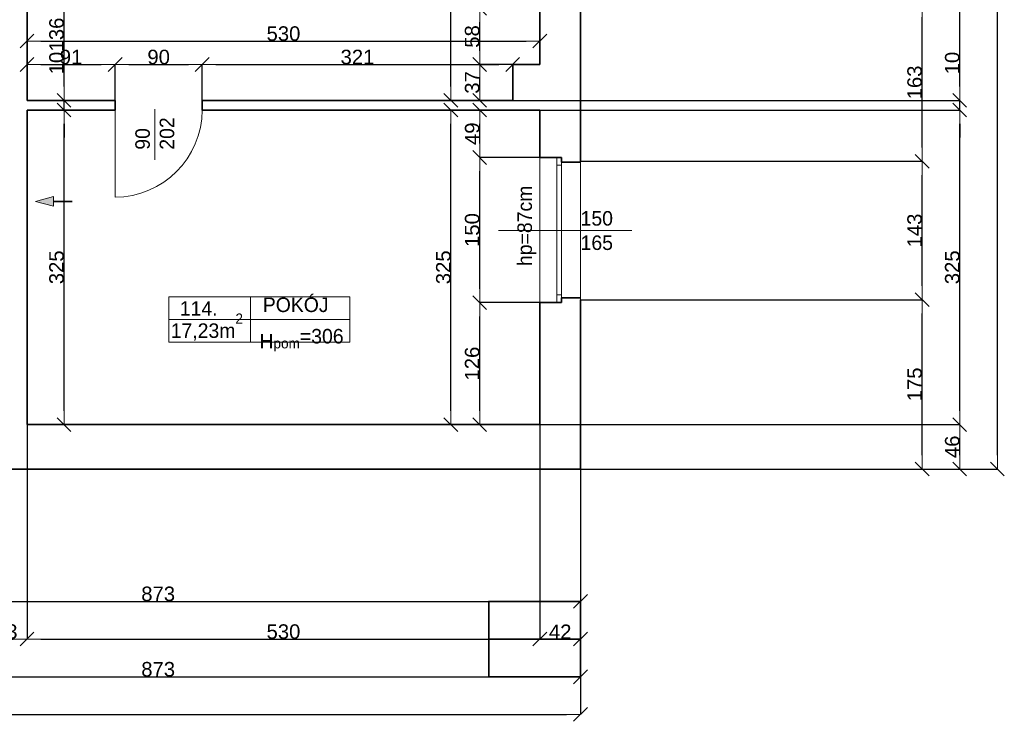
# Model space of a CAD drawing. Header units: metres. Extents: x 7506757 to 756746378, y 5735207 to 582114514.
# Tile 158 of 256: x 7708539 to 7718715, y 5850803 to 5858052. Entities that reach past the tile are written whole.
import ezdxf

# ---------------------------------------------------------------- set-up
doc = ezdxf.new("R2010")
doc.units = ezdxf.units.M
doc.header["$MEASUREMENT"] = 0
doc.header["$PDMODE"] = 2
doc.layers.get('0').update_dxf_attribs({"color": 250, "linetype": 'CONTINUOUS', "lineweight": 100, "plot": 0})
doc.layers.get('Defpoints').update_dxf_attribs({"linetype": 'CONTINUOUS'})
for name, color, linetype, lineweight in [('2D - Ogolne46', 7, 'CONTINUOUS', 18), ('7 - linia widok1', 7, 'CONTINUOUS', 13), ('M_OCIANA1', 7, 'CONTINUOUS', 13), ('M_OCIANA6', 5, 'CONTINUOUS', 35), ('M_OPISY141', 7, 'CONTINUOUS', 0), ('m_umeblowanie1', 7, 'CONTINUOUS', 13), ('opis1', 7, 'CONTINUOUS', 13)]:
    doc.layers.add(name, color=color, linetype=linetype, lineweight=lineweight)
doc.layers.add('M_OCIANA', color=7, linetype='CONTINUOUS')
doc.layers.add('PWYMIAR', color=7, linetype='CONTINUOUS')
doc.styles.add('GENERATED_STYLE_1', font='arial.ttf')
doc.styles.add('GENERATED_STYLE_2', font='txt')
doc.dimstyles.new('GENERATED_STYLE__1', dxfattribs={"dimtxt": 150, "dimasz": 142.5, "dimexe": 0.18, "dimexo": 0, "dimgap": 0.09, "dimtad": 1, "dimdec": 0, "dimlfac": 0.1, "dimzin": 0, "dimdsep": 46, "dimtxsty": 'GENERATED_STYLE_1', "dimblk": 'ARROWHEAD_6', "dimblk1": 'ARROWHEAD_6', "dimblk2": 'ARROWHEAD_6', "dimcen": 0.09, "dimclrd": 251, "dimclre": 251, "dimclrt": 7, "dimazin": 0, "dimtfac": 1, "dimtdec": 4, "dimtmove": 0, "dimatfit": 3, "dimfxl": 0, "dimtolj": 1, "dimtzin": 0, "dimarcsym": 0})
doc.dimstyles.new('GENERATED_STYLE__2', dxfattribs={"dimtxt": 150, "dimasz": 142.5, "dimexe": 0.18, "dimexo": 0, "dimgap": 0.09, "dimtad": 1, "dimtih": 1, "dimtoh": 1, "dimdec": 0, "dimlfac": 0.1, "dimzin": 0, "dimdsep": 46, "dimtxsty": 'GENERATED_STYLE_1', "dimblk": 'ARROWHEAD_6', "dimblk1": 'ARROWHEAD_6', "dimblk2": 'ARROWHEAD_6', "dimcen": 0.09, "dimclrd": 251, "dimclre": 251, "dimclrt": 7, "dimazin": 0, "dimtfac": 1, "dimtdec": 4, "dimtmove": 0, "dimatfit": 3, "dimfxl": 0, "dimtolj": 1, "dimtzin": 0, "dimarcsym": 0})
doc.dimstyles.new('GENERATED_STYLE__3', dxfattribs={"dimtxt": 150, "dimasz": 142.5, "dimexe": 0.18, "dimexo": 0, "dimgap": 0.09, "dimtad": 1, "dimdec": 0, "dimlfac": 0.1, "dimzin": 0, "dimdsep": 46, "dimtxsty": 'GENERATED_STYLE_1', "dimblk": 'ARROWHEAD_6', "dimblk1": 'ARROWHEAD_6', "dimblk2": 'ARROWHEAD_6', "dimcen": 0.09, "dimclrd": 251, "dimclre": 251, "dimclrt": 7, "dimazin": 0, "dimtfac": 1, "dimtdec": 4, "dimtmove": 2, "dimatfit": 3, "dimfxl": 0, "dimtolj": 1, "dimtzin": 0, "dimarcsym": 0})
doc.dimstyles.new('GENERATED_STYLE__4', dxfattribs={"dimtxt": 150, "dimasz": 142.5, "dimexe": 0.18, "dimexo": 0, "dimgap": 0.09, "dimtad": 1, "dimtih": 1, "dimtoh": 1, "dimdec": 0, "dimlfac": 0.1, "dimzin": 0, "dimdsep": 46, "dimtxsty": 'GENERATED_STYLE_1', "dimblk": 'ARROWHEAD_6', "dimblk1": 'ARROWHEAD_6', "dimblk2": 'ARROWHEAD_6', "dimcen": 0.09, "dimclrd": 251, "dimclre": 251, "dimclrt": 7, "dimazin": 0, "dimtfac": 1, "dimtdec": 4, "dimtmove": 2, "dimatfit": 3, "dimfxl": 0, "dimtolj": 1, "dimtzin": 0, "dimarcsym": 0})

# ---------------------------------------------------------------- blocks, each defined once
blk = doc.blocks.new('Linia_83', base_point=(611522, 305196))
at = {"layer": 'M_OCIANA1', "linetype": 'Continuous'}
blk.add_hatch(color=256, dxfattribs=at).paths.add_polyline_path([(611522, 305196), (611708, 305246), (611708, 305146)], flags=0)
for p, q in [((611522, 305196), (611708, 305246)), ((611708, 305246), (611708, 305146)), ((611522, 305196), (611708, 305146))]:
    blk.add_line(p, q, dxfattribs=at)
at = {"layer": 'M_OCIANA6', "linetype": 'Continuous'}
blk.add_line((611708, 305196), (611901, 305196), dxfattribs=at)
blk = doc.blocks.new('ARROWHEAD_6')
at = {"color": 0, "linetype": 'Continuous', "lineweight": 0}
for p, q in [((0, 0), (-1, 0)), ((-0.5, -0.5), (0.5, 0.5))]:
    blk.add_line(p, q, dxfattribs=at)
blk = doc.blocks.new('*D6174')
at = {"layer": 'Defpoints', "color": 0, "linetype": 'Continuous', "transparency": 16777216}
for p in [(7713293, 5857589), (7713915, 5857589), (7713635, 5857219)]:
    blk.add_point(p, dxfattribs=at)
at = {"layer": 'PWYMIAR', "color": 251, "linetype": 'Continuous', "lineweight": -2, "transparency": 16777216}
for p, q in [((7713915, 5857589), (7713293, 5857589)), ((7713293, 5857362), (7713293, 5857447)), ((7713635, 5857219), (7713293, 5857219))]:
    blk.add_line(p, q, dxfattribs=at)
at = {"layer": 'PWYMIAR', "color": 251, "linetype": 'Continuous', "lineweight": -2, "transparency": 16777216, "xscale": 142.5, "yscale": 142.5, "zscale": 142.5}
for p, rotation in [((7713293, 5857589), 90), ((7713293, 5857219), 270)]:
    blk.add_blockref('ARROWHEAD_6', p, dxfattribs=dict(at, rotation=rotation))
at = {"layer": 'PWYMIAR', "color": 7, "linetype": 'Continuous', "lineweight": 13, "transparency": 16777216, "insert": (7713216, 5857404), "char_height": 150, "attachment_point": 5, "rotation": 90, "style": 'GENERATED_STYLE_1'}
blk.add_mtext('\\A1;37', dxfattribs=at)
blk = doc.blocks.new('*D6175')
at = {"layer": 'Defpoints', "color": 0, "linetype": 'Continuous', "transparency": 16777216}
for p in [(7713293, 5858169), (7713915, 5858169), (7713915, 5857589)]:
    blk.add_point(p, dxfattribs=at)
at = {"layer": 'PWYMIAR', "color": 251, "linetype": 'Continuous', "lineweight": -2, "transparency": 16777216}
for p, q in [((7713915, 5858169), (7713293, 5858169)), ((7713293, 5857732), (7713293, 5858027)), ((7713915, 5857589), (7713293, 5857589))]:
    blk.add_line(p, q, dxfattribs=at)
at = {"layer": 'PWYMIAR', "color": 251, "linetype": 'Continuous', "lineweight": -2, "transparency": 16777216, "xscale": 142.5, "yscale": 142.5, "zscale": 142.5}
for p, rotation in [((7713293, 5858169), 90), ((7713293, 5857589), 270)]:
    blk.add_blockref('ARROWHEAD_6', p, dxfattribs=dict(at, rotation=rotation))
at = {"layer": 'PWYMIAR', "color": 7, "linetype": 'Continuous', "lineweight": 13, "transparency": 16777216, "insert": (7713216, 5857879), "char_height": 150, "attachment_point": 5, "rotation": 90, "style": 'GENERATED_STYLE_1'}
blk.add_mtext('\\A1;58', dxfattribs=at)
blk = doc.blocks.new('*D6178')
at = {"layer": 'Defpoints', "color": 0, "linetype": 'Continuous', "transparency": 16777216}
for p in [(7713293, 5855129), (7713915, 5855129), (7713915, 5853869)]:
    blk.add_point(p, dxfattribs=at)
at = {"layer": 'PWYMIAR', "color": 251, "linetype": 'Continuous', "lineweight": -2, "transparency": 16777216}
for p, q in [((7713915, 5855129), (7713293, 5855129)), ((7713293, 5854012), (7713293, 5854987)), ((7713915, 5853869), (7713293, 5853869))]:
    blk.add_line(p, q, dxfattribs=at)
at = {"layer": 'PWYMIAR', "color": 251, "linetype": 'Continuous', "lineweight": -2, "transparency": 16777216, "xscale": 142.5, "yscale": 142.5, "zscale": 142.5}
for p, rotation in [((7713293, 5855129), 90), ((7713293, 5853869), 270)]:
    blk.add_blockref('ARROWHEAD_6', p, dxfattribs=dict(at, rotation=rotation))
at = {"layer": 'PWYMIAR', "color": 7, "linetype": 'Continuous', "lineweight": 13, "transparency": 16777216, "insert": (7713216, 5854499), "char_height": 150, "attachment_point": 5, "rotation": 90, "style": 'GENERATED_STYLE_1'}
blk.add_mtext('\\A1;126', dxfattribs=at)
blk = doc.blocks.new('*D6179')
at = {"layer": 'Defpoints', "color": 0, "linetype": 'Continuous', "transparency": 16777216}
for p in [(7713293, 5856629), (7713915, 5856629), (7713915, 5855129)]:
    blk.add_point(p, dxfattribs=at)
at = {"layer": 'PWYMIAR', "color": 251, "linetype": 'Continuous', "lineweight": -2, "transparency": 16777216}
for p, q in [((7713915, 5856629), (7713293, 5856629)), ((7713293, 5855272), (7713293, 5856487)), ((7713915, 5855129), (7713293, 5855129))]:
    blk.add_line(p, q, dxfattribs=at)
at = {"layer": 'PWYMIAR', "color": 251, "linetype": 'Continuous', "lineweight": -2, "transparency": 16777216, "xscale": 142.5, "yscale": 142.5, "zscale": 142.5}
for p, rotation in [((7713293, 5856629), 90), ((7713293, 5855129), 270)]:
    blk.add_blockref('ARROWHEAD_6', p, dxfattribs=dict(at, rotation=rotation))
at = {"layer": 'PWYMIAR', "color": 7, "linetype": 'Continuous', "lineweight": 13, "transparency": 16777216, "insert": (7713216, 5855879), "char_height": 150, "attachment_point": 5, "rotation": 90, "style": 'GENERATED_STYLE_1'}
blk.add_mtext('\\A1;150', dxfattribs=at)
blk = doc.blocks.new('*D6180')
at = {"layer": 'Defpoints', "color": 0, "linetype": 'Continuous', "transparency": 16777216}
for p in [(7713293, 5857119), (7713915, 5857119), (7713915, 5856629)]:
    blk.add_point(p, dxfattribs=at)
at = {"layer": 'PWYMIAR', "color": 251, "linetype": 'Continuous', "lineweight": -2, "transparency": 16777216}
for p, q in [((7713915, 5857119), (7713293, 5857119)), ((7713293, 5856772), (7713293, 5856977)), ((7713915, 5856629), (7713293, 5856629))]:
    blk.add_line(p, q, dxfattribs=at)
at = {"layer": 'PWYMIAR', "color": 251, "linetype": 'Continuous', "lineweight": -2, "transparency": 16777216, "xscale": 142.5, "yscale": 142.5, "zscale": 142.5}
for p, rotation in [((7713293, 5857119), 90), ((7713293, 5856629), 270)]:
    blk.add_blockref('ARROWHEAD_6', p, dxfattribs=dict(at, rotation=rotation))
at = {"layer": 'PWYMIAR', "color": 7, "linetype": 'Continuous', "lineweight": 13, "transparency": 16777216, "insert": (7713216, 5856874), "char_height": 150, "attachment_point": 5, "rotation": 90, "style": 'GENERATED_STYLE_1'}
blk.add_mtext('\\A1;49', dxfattribs=at)
blk = doc.blocks.new('*D6185')
at = {"layer": 'Defpoints', "color": 0, "linetype": 'Continuous', "transparency": 16777216}
for p in [(7712995, 5860399), (7713915, 5860399), (7713635, 5857219)]:
    blk.add_point(p, dxfattribs=at)
at = {"layer": 'PWYMIAR', "color": 251, "linetype": 'Continuous', "lineweight": -2, "transparency": 16777216}
for p, q in [((7713915, 5860399), (7712995, 5860399)), ((7712995, 5857362), (7712995, 5860257)), ((7713635, 5857219), (7712995, 5857219))]:
    blk.add_line(p, q, dxfattribs=at)
at = {"layer": 'PWYMIAR', "color": 251, "linetype": 'Continuous', "lineweight": -2, "transparency": 16777216, "xscale": 142.5, "yscale": 142.5, "zscale": 142.5}
for p, rotation in [((7712995, 5860399), 90), ((7712995, 5857219), 270)]:
    blk.add_blockref('ARROWHEAD_6', p, dxfattribs=dict(at, rotation=rotation))
at = {"layer": 'PWYMIAR', "color": 7, "linetype": 'Continuous', "lineweight": 13, "transparency": 16777216, "insert": (7712918, 5858809), "char_height": 150, "attachment_point": 5, "rotation": 90, "style": 'GENERATED_STYLE_1'}
blk.add_mtext('\\A1;318', dxfattribs=at)
blk = doc.blocks.new('*D6186')
at = {"layer": 'Defpoints', "color": 0, "linetype": 'Continuous', "transparency": 16777216}
for p in [(7712995, 5857119), (7713915, 5857119), (7713915, 5853869)]:
    blk.add_point(p, dxfattribs=at)
at = {"layer": 'PWYMIAR', "color": 251, "linetype": 'Continuous', "lineweight": -2, "transparency": 16777216}
for p, q in [((7713915, 5857119), (7712995, 5857119)), ((7712995, 5854012), (7712995, 5856977)), ((7713915, 5853869), (7712995, 5853869))]:
    blk.add_line(p, q, dxfattribs=at)
at = {"layer": 'PWYMIAR', "color": 251, "linetype": 'Continuous', "lineweight": -2, "transparency": 16777216, "xscale": 142.5, "yscale": 142.5, "zscale": 142.5}
for p, rotation in [((7712995, 5857119), 90), ((7712995, 5853869), 270)]:
    blk.add_blockref('ARROWHEAD_6', p, dxfattribs=dict(at, rotation=rotation))
at = {"layer": 'PWYMIAR', "color": 7, "linetype": 'Continuous', "lineweight": 13, "transparency": 16777216, "insert": (7712918, 5855494), "char_height": 150, "attachment_point": 5, "rotation": 90, "style": 'GENERATED_STYLE_1'}
blk.add_mtext('\\A1;325', dxfattribs=at)
blk = doc.blocks.new('*D6228')
at = {"layer": 'Defpoints', "color": 0, "linetype": 'Continuous', "transparency": 16777216}
for p in [(7709525, 5857590), (7708615, 5857219), (7709525, 5857219)]:
    blk.add_point(p, dxfattribs=at)
at = {"layer": 'PWYMIAR', "color": 251, "linetype": 'Continuous', "lineweight": -2, "transparency": 16777216}
for p, q in [((7708615, 5857219), (7708615, 5857590)), ((7708757, 5857590), (7709382, 5857590)), ((7709525, 5857219), (7709525, 5857590))]:
    blk.add_line(p, q, dxfattribs=at)
at = {"layer": 'PWYMIAR', "color": 251, "linetype": 'Continuous', "lineweight": -2, "transparency": 16777216, "xscale": 142.5, "yscale": 142.5, "zscale": 142.5, "rotation": 180}
blk.add_blockref('ARROWHEAD_6', (7708615, 5857590), dxfattribs=at)
at = {"layer": 'PWYMIAR', "color": 251, "linetype": 'Continuous', "lineweight": -2, "transparency": 16777216, "xscale": 142.5, "yscale": 142.5, "zscale": 142.5}
blk.add_blockref('ARROWHEAD_6', (7709525, 5857590), dxfattribs=at)
at = {"layer": 'PWYMIAR', "color": 7, "linetype": 'Continuous', "lineweight": 13, "transparency": 16777216, "insert": (7709070, 5857666), "char_height": 150, "attachment_point": 5, "style": 'GENERATED_STYLE_1'}
blk.add_mtext('\\A1;91', dxfattribs=at)
blk = doc.blocks.new('*D6229')
at = {"layer": 'Defpoints', "color": 0, "linetype": 'Continuous', "transparency": 16777216}
for p in [(7710425, 5857590), (7709525, 5857219), (7710425, 5857219)]:
    blk.add_point(p, dxfattribs=at)
at = {"layer": 'PWYMIAR', "color": 251, "linetype": 'Continuous', "lineweight": -2, "transparency": 16777216}
for p, q in [((7709525, 5857219), (7709525, 5857590)), ((7709667, 5857590), (7710282, 5857590)), ((7710425, 5857219), (7710425, 5857590))]:
    blk.add_line(p, q, dxfattribs=at)
at = {"layer": 'PWYMIAR', "color": 251, "linetype": 'Continuous', "lineweight": -2, "transparency": 16777216, "xscale": 142.5, "yscale": 142.5, "zscale": 142.5, "rotation": 180}
blk.add_blockref('ARROWHEAD_6', (7709525, 5857590), dxfattribs=at)
at = {"layer": 'PWYMIAR', "color": 251, "linetype": 'Continuous', "lineweight": -2, "transparency": 16777216, "xscale": 142.5, "yscale": 142.5, "zscale": 142.5}
blk.add_blockref('ARROWHEAD_6', (7710425, 5857590), dxfattribs=at)
at = {"layer": 'PWYMIAR', "color": 7, "linetype": 'Continuous', "lineweight": 13, "transparency": 16777216, "insert": (7709975, 5857666), "char_height": 150, "attachment_point": 5, "style": 'GENERATED_STYLE_1'}
blk.add_mtext('\\A1;90', dxfattribs=at)
blk = doc.blocks.new('*D6230')
at = {"layer": 'Defpoints', "color": 0, "linetype": 'Continuous', "transparency": 16777216}
for p in [(7713635, 5857590), (7710425, 5857219), (7713635, 5857219)]:
    blk.add_point(p, dxfattribs=at)
at = {"layer": 'PWYMIAR', "color": 251, "linetype": 'Continuous', "lineweight": -2, "transparency": 16777216}
for p, q in [((7710425, 5857219), (7710425, 5857590)), ((7710567, 5857590), (7713492, 5857590)), ((7713635, 5857219), (7713635, 5857590))]:
    blk.add_line(p, q, dxfattribs=at)
at = {"layer": 'PWYMIAR', "color": 251, "linetype": 'Continuous', "lineweight": -2, "transparency": 16777216, "xscale": 142.5, "yscale": 142.5, "zscale": 142.5, "rotation": 180}
blk.add_blockref('ARROWHEAD_6', (7710425, 5857590), dxfattribs=at)
at = {"layer": 'PWYMIAR', "color": 251, "linetype": 'Continuous', "lineweight": -2, "transparency": 16777216, "xscale": 142.5, "yscale": 142.5, "zscale": 142.5}
blk.add_blockref('ARROWHEAD_6', (7713635, 5857590), dxfattribs=at)
at = {"layer": 'PWYMIAR', "color": 7, "linetype": 'Continuous', "lineweight": 13, "transparency": 16777216, "insert": (7712030, 5857666), "char_height": 150, "attachment_point": 5, "style": 'GENERATED_STYLE_1'}
blk.add_mtext('\\A1;321', dxfattribs=at)
blk = doc.blocks.new('*D6231')
at = {"layer": 'Defpoints', "color": 0, "linetype": 'Continuous', "transparency": 16777216}
for p in [(7708615, 5857119), (7708997, 5857119), (7708615, 5853869)]:
    blk.add_point(p, dxfattribs=at)
at = {"layer": 'PWYMIAR', "color": 251, "linetype": 'Continuous', "lineweight": -2, "transparency": 16777216}
for p, q in [((7708615, 5857119), (7708997, 5857119)), ((7708997, 5854012), (7708997, 5856977)), ((7708615, 5853869), (7708997, 5853869))]:
    blk.add_line(p, q, dxfattribs=at)
at = {"layer": 'PWYMIAR', "color": 251, "linetype": 'Continuous', "lineweight": -2, "transparency": 16777216, "xscale": 142.5, "yscale": 142.5, "zscale": 142.5}
for p, rotation in [((7708997, 5857119), 90), ((7708997, 5853869), 270)]:
    blk.add_blockref('ARROWHEAD_6', p, dxfattribs=dict(at, rotation=rotation))
at = {"layer": 'PWYMIAR', "color": 7, "linetype": 'Continuous', "lineweight": 13, "transparency": 16777216, "insert": (7708920, 5855494), "char_height": 150, "attachment_point": 5, "rotation": 90, "style": 'GENERATED_STYLE_1'}
blk.add_mtext('\\A1;325', dxfattribs=at)
blk = doc.blocks.new('*D6232')
at = {"layer": 'Defpoints', "color": 0, "linetype": 'Continuous', "transparency": 16777216}
for p in [(7708615, 5857219), (7708997, 5857219), (7708615, 5857119)]:
    blk.add_point(p, dxfattribs=at)
at = {"layer": 'PWYMIAR', "color": 251, "linetype": 'Continuous', "lineweight": -2, "transparency": 16777216}
for p, q in [((7708997, 5857362), (7708997, 5857705)), ((7708615, 5857219), (7708997, 5857219)), ((7708997, 5857119), (7708997, 5857219)), ((7708615, 5857119), (7708997, 5857119)), ((7708997, 5856977), (7708997, 5856834))]:
    blk.add_line(p, q, dxfattribs=at)
at = {"layer": 'PWYMIAR', "color": 251, "linetype": 'Continuous', "lineweight": -2, "transparency": 16777216, "xscale": 142.5, "yscale": 142.5, "zscale": 142.5}
for p, rotation in [((7708997, 5857219), 270), ((7708997, 5857119), 90)]:
    blk.add_blockref('ARROWHEAD_6', p, dxfattribs=dict(at, rotation=rotation))
at = {"layer": 'PWYMIAR', "color": 7, "linetype": 'Continuous', "lineweight": 13, "transparency": 16777216, "insert": (7708920, 5857604), "char_height": 150, "attachment_point": 5, "rotation": 90, "style": 'GENERATED_STYLE_1'}
blk.add_mtext('\\A1;10', dxfattribs=at)
blk = doc.blocks.new('*D6233')
at = {"layer": 'Defpoints', "color": 0, "linetype": 'Continuous', "transparency": 16777216}
for p in [(7708615, 5858579), (7708997, 5858579), (7708615, 5857219)]:
    blk.add_point(p, dxfattribs=at)
at = {"layer": 'PWYMIAR', "color": 251, "linetype": 'Continuous', "lineweight": -2, "transparency": 16777216}
for p, q in [((7708615, 5858579), (7708997, 5858579)), ((7708997, 5857362), (7708997, 5858437)), ((7708615, 5857219), (7708997, 5857219))]:
    blk.add_line(p, q, dxfattribs=at)
at = {"layer": 'PWYMIAR', "color": 251, "linetype": 'Continuous', "lineweight": -2, "transparency": 16777216, "xscale": 142.5, "yscale": 142.5, "zscale": 142.5}
for p, rotation in [((7708997, 5858579), 90), ((7708997, 5857219), 270)]:
    blk.add_blockref('ARROWHEAD_6', p, dxfattribs=dict(at, rotation=rotation))
at = {"layer": 'PWYMIAR', "color": 7, "linetype": 'Continuous', "lineweight": 13, "transparency": 16777216, "insert": (7708920, 5857899), "char_height": 150, "attachment_point": 5, "rotation": 90, "style": 'GENERATED_STYLE_1'}
blk.add_mtext('\\A1;136', dxfattribs=at)
blk = doc.blocks.new('*D6256')
at = {"layer": 'Defpoints', "color": 0, "linetype": 'Continuous', "transparency": 16777216}
for p in [(7713915, 5857832), (7713915, 5857589), (7708615, 5857219)]:
    blk.add_point(p, dxfattribs=at)
at = {"layer": 'PWYMIAR', "color": 251, "linetype": 'Continuous', "lineweight": -2, "transparency": 16777216}
for p, q in [((7708615, 5857219), (7708615, 5857832)), ((7708757, 5857832), (7713772, 5857832)), ((7713915, 5857589), (7713915, 5857832))]:
    blk.add_line(p, q, dxfattribs=at)
at = {"layer": 'PWYMIAR', "color": 251, "linetype": 'Continuous', "lineweight": -2, "transparency": 16777216, "xscale": 142.5, "yscale": 142.5, "zscale": 142.5, "rotation": 180}
blk.add_blockref('ARROWHEAD_6', (7708615, 5857832), dxfattribs=at)
at = {"layer": 'PWYMIAR', "color": 251, "linetype": 'Continuous', "lineweight": -2, "transparency": 16777216, "xscale": 142.5, "yscale": 142.5, "zscale": 142.5}
blk.add_blockref('ARROWHEAD_6', (7713915, 5857832), dxfattribs=at)
at = {"layer": 'PWYMIAR', "color": 7, "linetype": 'Continuous', "lineweight": 13, "transparency": 16777216, "insert": (7711265, 5857908), "char_height": 150, "attachment_point": 5, "style": 'GENERATED_STYLE_1'}
blk.add_mtext('\\A1;530', dxfattribs=at)
blk = doc.blocks.new('*D6323')
at = {"layer": 'Defpoints', "color": 0, "linetype": 'Continuous', "transparency": 16777216}
for p in [(7705605, 5853409), (7714335, 5853409), (7714335, 5851263)]:
    blk.add_point(p, dxfattribs=at)
at = {"layer": 'PWYMIAR', "color": 251, "linetype": 'Continuous', "lineweight": -2, "transparency": 16777216}
for p, q in [((7705605, 5853409), (7705605, 5851263)), ((7714335, 5853409), (7714335, 5851263)), ((7705747, 5851263), (7714192, 5851263))]:
    blk.add_line(p, q, dxfattribs=at)
at = {"layer": 'PWYMIAR', "color": 251, "linetype": 'Continuous', "lineweight": -2, "transparency": 16777216, "xscale": 142.5, "yscale": 142.5, "zscale": 142.5, "rotation": 180}
blk.add_blockref('ARROWHEAD_6', (7705605, 5851263), dxfattribs=at)
at = {"layer": 'PWYMIAR', "color": 251, "linetype": 'Continuous', "lineweight": -2, "transparency": 16777216, "xscale": 142.5, "yscale": 142.5, "zscale": 142.5}
blk.add_blockref('ARROWHEAD_6', (7714335, 5851263), dxfattribs=at)
at = {"layer": 'PWYMIAR', "color": 7, "linetype": 'Continuous', "lineweight": 13, "transparency": 16777216, "insert": (7709970, 5851340), "char_height": 150, "attachment_point": 5, "style": 'GENERATED_STYLE_1'}
blk.add_mtext('\\A1;873', dxfattribs=at)
blk = doc.blocks.new('*D6336')
at = {"layer": 'Defpoints', "color": 0, "linetype": 'Continuous', "transparency": 16777216}
for p in [(7708185, 5853849), (7708615, 5853869), (7708615, 5851653)]:
    blk.add_point(p, dxfattribs=at)
at = {"layer": 'PWYMIAR', "color": 251, "linetype": 'Continuous', "lineweight": -2, "transparency": 16777216}
for p, q in [((7708185, 5853849), (7708185, 5851652)), ((7708615, 5853869), (7708615, 5851652)), ((7708327, 5851653), (7708472, 5851653))]:
    blk.add_line(p, q, dxfattribs=at)
at = {"layer": 'PWYMIAR', "color": 251, "linetype": 'Continuous', "lineweight": -2, "transparency": 16777216, "xscale": 142.5, "yscale": 142.5, "zscale": 142.5, "rotation": 180}
blk.add_blockref('ARROWHEAD_6', (7708185, 5851653), dxfattribs=at)
at = {"layer": 'PWYMIAR', "color": 251, "linetype": 'Continuous', "lineweight": -2, "transparency": 16777216, "xscale": 142.5, "yscale": 142.5, "zscale": 142.5}
blk.add_blockref('ARROWHEAD_6', (7708615, 5851653), dxfattribs=at)
at = {"layer": 'PWYMIAR', "color": 7, "linetype": 'Continuous', "lineweight": 13, "transparency": 16777216, "insert": (7708400, 5851729), "char_height": 150, "attachment_point": 5, "style": 'GENERATED_STYLE_1'}
blk.add_mtext('\\A1;43', dxfattribs=at)
blk = doc.blocks.new('*D6337')
at = {"layer": 'Defpoints', "color": 0, "linetype": 'Continuous', "transparency": 16777216}
for p in [(7708615, 5853869), (7713915, 5853869), (7713915, 5851653)]:
    blk.add_point(p, dxfattribs=at)
at = {"layer": 'PWYMIAR', "color": 251, "linetype": 'Continuous', "lineweight": -2, "transparency": 16777216}
for p, q in [((7708615, 5853869), (7708615, 5851652)), ((7713915, 5853869), (7713915, 5851652)), ((7708757, 5851653), (7713772, 5851653))]:
    blk.add_line(p, q, dxfattribs=at)
at = {"layer": 'PWYMIAR', "color": 251, "linetype": 'Continuous', "lineweight": -2, "transparency": 16777216, "xscale": 142.5, "yscale": 142.5, "zscale": 142.5, "rotation": 180}
blk.add_blockref('ARROWHEAD_6', (7708615, 5851653), dxfattribs=at)
at = {"layer": 'PWYMIAR', "color": 251, "linetype": 'Continuous', "lineweight": -2, "transparency": 16777216, "xscale": 142.5, "yscale": 142.5, "zscale": 142.5}
blk.add_blockref('ARROWHEAD_6', (7713915, 5851653), dxfattribs=at)
at = {"layer": 'PWYMIAR', "color": 7, "linetype": 'Continuous', "lineweight": 13, "transparency": 16777216, "insert": (7711265, 5851729), "char_height": 150, "attachment_point": 5, "style": 'GENERATED_STYLE_1'}
blk.add_mtext('\\A1;530', dxfattribs=at)
blk = doc.blocks.new('*D6338')
at = {"layer": 'Defpoints', "color": 0, "linetype": 'Continuous', "transparency": 16777216}
for p in [(7713915, 5853869), (7714335, 5853409), (7714335, 5851653)]:
    blk.add_point(p, dxfattribs=at)
at = {"layer": 'PWYMIAR', "color": 251, "linetype": 'Continuous', "lineweight": -2, "transparency": 16777216}
for p, q in [((7713915, 5853869), (7713915, 5851652)), ((7714335, 5853409), (7714335, 5851652)), ((7714057, 5851653), (7714192, 5851653))]:
    blk.add_line(p, q, dxfattribs=at)
at = {"layer": 'PWYMIAR', "color": 251, "linetype": 'Continuous', "lineweight": -2, "transparency": 16777216, "xscale": 142.5, "yscale": 142.5, "zscale": 142.5, "rotation": 180}
blk.add_blockref('ARROWHEAD_6', (7713915, 5851653), dxfattribs=at)
at = {"layer": 'PWYMIAR', "color": 251, "linetype": 'Continuous', "lineweight": -2, "transparency": 16777216, "xscale": 142.5, "yscale": 142.5, "zscale": 142.5}
blk.add_blockref('ARROWHEAD_6', (7714335, 5851653), dxfattribs=at)
at = {"layer": 'PWYMIAR', "color": 7, "linetype": 'Continuous', "lineweight": 13, "transparency": 16777216, "insert": (7714125, 5851728), "char_height": 150, "attachment_point": 5, "style": 'GENERATED_STYLE_1'}
blk.add_mtext('\\A1;42', dxfattribs=at)
blk = doc.blocks.new('*D6367')
at = {"layer": 'Defpoints', "color": 0, "linetype": 'Continuous', "transparency": 16777216}
for p in [(7682675, 5853409), (7714335, 5853409), (7714335, 5850874)]:
    blk.add_point(p, dxfattribs=at)
at = {"layer": 'PWYMIAR', "color": 251, "linetype": 'Continuous', "lineweight": -2, "transparency": 16777216}
for p, q in [((7682675, 5853409), (7682675, 5850874)), ((7714335, 5853409), (7714335, 5850874)), ((7682817, 5850874), (7714192, 5850874))]:
    blk.add_line(p, q, dxfattribs=at)
at = {"layer": 'PWYMIAR', "color": 251, "linetype": 'Continuous', "lineweight": -2, "transparency": 16777216, "xscale": 142.5, "yscale": 142.5, "zscale": 142.5, "rotation": 180}
blk.add_blockref('ARROWHEAD_6', (7682675, 5850874), dxfattribs=at)
at = {"layer": 'PWYMIAR', "color": 251, "linetype": 'Continuous', "lineweight": -2, "transparency": 16777216, "xscale": 142.5, "yscale": 142.5, "zscale": 142.5}
blk.add_blockref('ARROWHEAD_6', (7714335, 5850874), dxfattribs=at)
at = {"layer": 'PWYMIAR', "color": 7, "linetype": 'Continuous', "lineweight": 13, "transparency": 16777216, "insert": (7698505, 5850951), "char_height": 150, "attachment_point": 5, "style": 'GENERATED_STYLE_1'}
blk.add_mtext('\\A1;3166', dxfattribs=at)
blk = doc.blocks.new('*D6402')
at = {"layer": 'Defpoints', "color": 0, "linetype": 'Continuous', "transparency": 16777216}
for p in [(7714335, 5855159), (7717866, 5855159), (7714335, 5853409)]:
    blk.add_point(p, dxfattribs=at)
at = {"layer": 'PWYMIAR', "color": 251, "linetype": 'Continuous', "lineweight": -2, "transparency": 16777216}
for p, q in [((7714335, 5855159), (7717866, 5855159)), ((7717866, 5853552), (7717866, 5855017)), ((7714335, 5853409), (7717866, 5853409))]:
    blk.add_line(p, q, dxfattribs=at)
at = {"layer": 'PWYMIAR', "color": 251, "linetype": 'Continuous', "lineweight": -2, "transparency": 16777216, "xscale": 142.5, "yscale": 142.5, "zscale": 142.5}
for p, rotation in [((7717866, 5855159), 90), ((7717866, 5853409), 270)]:
    blk.add_blockref('ARROWHEAD_6', p, dxfattribs=dict(at, rotation=rotation))
at = {"layer": 'PWYMIAR', "color": 7, "linetype": 'Continuous', "lineweight": 13, "transparency": 16777216, "insert": (7717789, 5854284), "char_height": 150, "attachment_point": 5, "rotation": 90, "style": 'GENERATED_STYLE_1'}
blk.add_mtext('\\A1;175', dxfattribs=at)
blk = doc.blocks.new('*D6403')
at = {"layer": 'Defpoints', "color": 0, "linetype": 'Continuous', "transparency": 16777216}
for p in [(7714335, 5856589), (7717866, 5856589), (7714335, 5855159)]:
    blk.add_point(p, dxfattribs=at)
at = {"layer": 'PWYMIAR', "color": 251, "linetype": 'Continuous', "lineweight": -2, "transparency": 16777216}
for p, q in [((7714335, 5856589), (7717866, 5856589)), ((7717866, 5855302), (7717866, 5856447)), ((7714335, 5855159), (7717866, 5855159))]:
    blk.add_line(p, q, dxfattribs=at)
at = {"layer": 'PWYMIAR', "color": 251, "linetype": 'Continuous', "lineweight": -2, "transparency": 16777216, "xscale": 142.5, "yscale": 142.5, "zscale": 142.5}
for p, rotation in [((7717866, 5856589), 90), ((7717866, 5855159), 270)]:
    blk.add_blockref('ARROWHEAD_6', p, dxfattribs=dict(at, rotation=rotation))
at = {"layer": 'PWYMIAR', "color": 7, "linetype": 'Continuous', "lineweight": 13, "transparency": 16777216, "insert": (7717789, 5855874), "char_height": 150, "attachment_point": 5, "rotation": 90, "style": 'GENERATED_STYLE_1'}
blk.add_mtext('\\A1;143', dxfattribs=at)
blk = doc.blocks.new('*D6404')
at = {"layer": 'Defpoints', "color": 0, "linetype": 'Continuous', "transparency": 16777216}
for p in [(7714335, 5858219), (7717866, 5858219), (7714335, 5856589)]:
    blk.add_point(p, dxfattribs=at)
at = {"layer": 'PWYMIAR', "color": 251, "linetype": 'Continuous', "lineweight": -2, "transparency": 16777216}
for p, q in [((7714335, 5858219), (7717866, 5858219)), ((7717866, 5856732), (7717866, 5858077)), ((7714335, 5856589), (7717866, 5856589))]:
    blk.add_line(p, q, dxfattribs=at)
at = {"layer": 'PWYMIAR', "color": 251, "linetype": 'Continuous', "lineweight": -2, "transparency": 16777216, "xscale": 142.5, "yscale": 142.5, "zscale": 142.5}
for p, rotation in [((7717866, 5858219), 90), ((7717866, 5856589), 270)]:
    blk.add_blockref('ARROWHEAD_6', p, dxfattribs=dict(at, rotation=rotation))
at = {"layer": 'PWYMIAR', "color": 7, "linetype": 'Continuous', "lineweight": 13, "transparency": 16777216, "insert": (7717789, 5857404), "char_height": 150, "attachment_point": 5, "rotation": 90, "style": 'GENERATED_STYLE_1'}
blk.add_mtext('\\A1;163', dxfattribs=at)
blk = doc.blocks.new('*D6414')
at = {"layer": 'Defpoints', "color": 0, "linetype": 'Continuous', "transparency": 16777216}
for p in [(7713915, 5853869), (7718255, 5853869), (7714335, 5853409)]:
    blk.add_point(p, dxfattribs=at)
at = {"layer": 'PWYMIAR', "color": 251, "linetype": 'Continuous', "lineweight": -2, "transparency": 16777216}
for p, q in [((7713915, 5853869), (7718255, 5853869)), ((7718255, 5853552), (7718255, 5853727)), ((7714335, 5853409), (7718255, 5853409))]:
    blk.add_line(p, q, dxfattribs=at)
at = {"layer": 'PWYMIAR', "color": 251, "linetype": 'Continuous', "lineweight": -2, "transparency": 16777216, "xscale": 142.5, "yscale": 142.5, "zscale": 142.5}
for p, rotation in [((7718255, 5853869), 90), ((7718255, 5853409), 270)]:
    blk.add_blockref('ARROWHEAD_6', p, dxfattribs=dict(at, rotation=rotation))
at = {"layer": 'PWYMIAR', "color": 7, "linetype": 'Continuous', "lineweight": 13, "transparency": 16777216, "insert": (7718178, 5853639), "char_height": 150, "attachment_point": 5, "rotation": 90, "style": 'GENERATED_STYLE_1'}
blk.add_mtext('\\A1;46', dxfattribs=at)
blk = doc.blocks.new('*D6415')
at = {"layer": 'Defpoints', "color": 0, "linetype": 'Continuous', "transparency": 16777216}
for p in [(7713915, 5857119), (7718255, 5857119), (7713915, 5853869)]:
    blk.add_point(p, dxfattribs=at)
at = {"layer": 'PWYMIAR', "color": 251, "linetype": 'Continuous', "lineweight": -2, "transparency": 16777216}
for p, q in [((7713915, 5857119), (7718255, 5857119)), ((7718255, 5854012), (7718255, 5856977)), ((7713915, 5853869), (7718255, 5853869))]:
    blk.add_line(p, q, dxfattribs=at)
at = {"layer": 'PWYMIAR', "color": 251, "linetype": 'Continuous', "lineweight": -2, "transparency": 16777216, "xscale": 142.5, "yscale": 142.5, "zscale": 142.5}
for p, rotation in [((7718255, 5857119), 90), ((7718255, 5853869), 270)]:
    blk.add_blockref('ARROWHEAD_6', p, dxfattribs=dict(at, rotation=rotation))
at = {"layer": 'PWYMIAR', "color": 7, "linetype": 'Continuous', "lineweight": 13, "transparency": 16777216, "insert": (7718178, 5855494), "char_height": 150, "attachment_point": 5, "rotation": 90, "style": 'GENERATED_STYLE_1'}
blk.add_mtext('\\A1;325', dxfattribs=at)
blk = doc.blocks.new('*D6416')
at = {"layer": 'Defpoints', "color": 0, "linetype": 'Continuous', "transparency": 16777216}
for p in [(7713635, 5857219), (7718255, 5857219), (7713915, 5857119)]:
    blk.add_point(p, dxfattribs=at)
at = {"layer": 'PWYMIAR', "color": 251, "linetype": 'Continuous', "lineweight": -2, "transparency": 16777216}
for p, q in [((7718255, 5857362), (7718255, 5857705)), ((7713635, 5857219), (7718255, 5857219)), ((7718255, 5857119), (7718255, 5857219)), ((7713915, 5857119), (7718255, 5857119)), ((7718255, 5856977), (7718255, 5856834))]:
    blk.add_line(p, q, dxfattribs=at)
at = {"layer": 'PWYMIAR', "color": 251, "linetype": 'Continuous', "lineweight": -2, "transparency": 16777216, "xscale": 142.5, "yscale": 142.5, "zscale": 142.5}
for p, rotation in [((7718255, 5857219), 270), ((7718255, 5857119), 90)]:
    blk.add_blockref('ARROWHEAD_6', p, dxfattribs=dict(at, rotation=rotation))
at = {"layer": 'PWYMIAR', "color": 7, "linetype": 'Continuous', "lineweight": 13, "transparency": 16777216, "insert": (7718178, 5857604), "char_height": 150, "attachment_point": 5, "rotation": 90, "style": 'GENERATED_STYLE_1'}
blk.add_mtext('\\A1;10', dxfattribs=at)
blk = doc.blocks.new('*D6417')
at = {"layer": 'Defpoints', "color": 0, "linetype": 'Continuous', "transparency": 16777216}
for p in [(7713915, 5860399), (7718255, 5860399), (7713635, 5857219)]:
    blk.add_point(p, dxfattribs=at)
at = {"layer": 'PWYMIAR', "color": 251, "linetype": 'Continuous', "lineweight": -2, "transparency": 16777216}
for p, q in [((7713915, 5860399), (7718255, 5860399)), ((7718255, 5857362), (7718255, 5860257)), ((7713635, 5857219), (7718255, 5857219))]:
    blk.add_line(p, q, dxfattribs=at)
at = {"layer": 'PWYMIAR', "color": 251, "linetype": 'Continuous', "lineweight": -2, "transparency": 16777216, "xscale": 142.5, "yscale": 142.5, "zscale": 142.5}
for p, rotation in [((7718255, 5860399), 90), ((7718255, 5857219), 270)]:
    blk.add_blockref('ARROWHEAD_6', p, dxfattribs=dict(at, rotation=rotation))
at = {"layer": 'PWYMIAR', "color": 7, "linetype": 'Continuous', "lineweight": 13, "transparency": 16777216, "insert": (7718178, 5858809), "char_height": 150, "attachment_point": 5, "rotation": 90, "style": 'GENERATED_STYLE_1'}
blk.add_mtext('\\A1;318', dxfattribs=at)
blk = doc.blocks.new('*D6426')
at = {"layer": 'Defpoints', "color": 0, "linetype": 'Continuous', "transparency": 16777216}
for p in [(7714335, 5870709), (7718644, 5870709), (7714335, 5853409)]:
    blk.add_point(p, dxfattribs=at)
at = {"layer": 'PWYMIAR', "color": 251, "linetype": 'Continuous', "lineweight": -2, "transparency": 16777216}
for p, q in [((7714335, 5870709), (7718644, 5870709)), ((7718644, 5853552), (7718644, 5870567)), ((7714335, 5853409), (7718644, 5853409))]:
    blk.add_line(p, q, dxfattribs=at)
at = {"layer": 'PWYMIAR', "color": 251, "linetype": 'Continuous', "lineweight": -2, "transparency": 16777216, "xscale": 142.5, "yscale": 142.5, "zscale": 142.5}
for p, rotation in [((7718644, 5870709), 90), ((7718644, 5853409), 270)]:
    blk.add_blockref('ARROWHEAD_6', p, dxfattribs=dict(at, rotation=rotation))
at = {"layer": 'PWYMIAR', "color": 7, "linetype": 'Continuous', "lineweight": 13, "transparency": 16777216, "insert": (7718567, 5862059), "char_height": 150, "attachment_point": 5, "rotation": 90, "style": 'GENERATED_STYLE_1'}
blk.add_mtext('\\A1;1730', dxfattribs=at)
blk = doc.blocks.new('*D6443')
at = {"layer": 'Defpoints', "color": 0, "linetype": 'Continuous', "transparency": 16777216}
for p in [(7705605, 5853409), (7714335, 5853409), (7714335, 5852042)]:
    blk.add_point(p, dxfattribs=at)
at = {"layer": 'PWYMIAR', "color": 251, "linetype": 'Continuous', "lineweight": -2, "transparency": 16777216}
for p, q in [((7705605, 5853409), (7705605, 5852042)), ((7714335, 5853409), (7714335, 5852042)), ((7705747, 5852042), (7714192, 5852042))]:
    blk.add_line(p, q, dxfattribs=at)
at = {"layer": 'PWYMIAR', "color": 251, "linetype": 'Continuous', "lineweight": -2, "transparency": 16777216, "xscale": 142.5, "yscale": 142.5, "zscale": 142.5, "rotation": 180}
blk.add_blockref('ARROWHEAD_6', (7705605, 5852042), dxfattribs=at)
at = {"layer": 'PWYMIAR', "color": 251, "linetype": 'Continuous', "lineweight": -2, "transparency": 16777216, "xscale": 142.5, "yscale": 142.5, "zscale": 142.5}
blk.add_blockref('ARROWHEAD_6', (7714335, 5852042), dxfattribs=at)
at = {"layer": 'PWYMIAR', "color": 7, "linetype": 'Continuous', "lineweight": 13, "transparency": 16777216, "insert": (7709970, 5852119), "char_height": 150, "attachment_point": 5, "style": 'GENERATED_STYLE_1'}
blk.add_mtext('\\A1;873', dxfattribs=at)

msp = doc.modelspace()

# ---------------------------------------------------------------- linework, layer by layer
at = {"layer": '7 - linia widok1', "linetype": 'Continuous'}
msp.add_line((7709934.6, 5857128.9), (7709934.6, 5856604.5), dxfattribs=at)
at = {"layer": 'M_OCIANA6', "linetype": 'Continuous'}
for p, q in [((7708614.6, 5858579.1), (7708614.6, 5857219.1)), ((7714334.6, 5858219.1), (7714334.6, 5856589.1)), ((7713914.6, 5858169.1), (7713914.6, 5857589.1)), ((7713634.6, 5857219.1), (7713634.6, 5857589.1)), ((7713634.6, 5857589.1), (7713914.6, 5857589.1)), ((7709524.6, 5857219.1), (7708614.6, 5857219.1)), ((7709524.6, 5857219.1), (7709524.6, 5857119.1)), ((7710424.6, 5857219.1), (7710424.6, 5857119.1)), ((7713634.6, 5857219.1), (7710424.6, 5857219.1)), ((7708614.6, 5857119.1), (7708614.6, 5853869.1)), ((7709524.6, 5857119.1), (7708614.6, 5857119.1)), ((7713914.6, 5857119.1), (7710424.6, 5857119.1)), ((7713914.6, 5857119.1), (7713914.6, 5856629.1)), ((7713914.6, 5856629.1), (7714139.6, 5856629.1)), ((7714139.6, 5856579.1), (7714139.6, 5856629.1)), ((7714334.6, 5856579.1), (7714139.6, 5856579.1)), ((7713914.6, 5855129.1), (7713914.6, 5853869.1)), ((7713914.6, 5855129.1), (7714139.6, 5855129.1)), ((7714334.6, 5855179.1), (7714139.6, 5855179.1)), ((7714139.6, 5855129.1), (7714139.6, 5855179.1)), ((7714334.6, 5855159.1), (7714334.6, 5853409.1)), ((7713914.6, 5853869.1), (7708614.6, 5853869.1)), ((7714334.6, 5853409.1), (7705604.6, 5853409.1))]:
    msp.add_line(p, q, dxfattribs=at)
at = {"layer": 'M_OCIANA6', "linetype": 'Continuous', "flags": 128}
for points in [[(7714334.6, 5851652.6), (7713386.2, 5851652.6), (7713386.2, 5852041.8), (7714334.6, 5852041.8)], [(7714334.6, 5851263.5), (7713386.2, 5851263.5), (7713386.2, 5851652.6), (7714334.6, 5851652.6)]]:
    msp.add_lwpolyline(points, close=True, dxfattribs=at)
at = {"layer": 'M_OPISY141', "linetype": 'Continuous'}
for p, q in [((7714864.2, 5855874.1), (7713488.1, 5855874.1)), ((7710081.2, 5855190), (7711952.2, 5855190)), ((7710081.2, 5854718.9), (7710081.2, 5855190)), ((7710925.8, 5855190), (7710925.8, 5854718.9)), ((7711952.2, 5855190), (7711952.2, 5854718.9)), ((7710081.2, 5854954.4), (7711952.2, 5854954.4)), ((7711952.2, 5854718.9), (7710081.2, 5854718.9))]:
    msp.add_line(p, q, dxfattribs=at)
at = {"layer": 'm_umeblowanie1', "linetype": 'Continuous'}
for p, q in [((7709524.6, 5857119.1), (7709524.6, 5856219.1)), ((7713914.6, 5856639.1), (7713914.6, 5855109.1)), ((7714089.6, 5855129.1), (7714089.6, 5856629.1)), ((7714139.6, 5856549.1), (7714089.6, 5856549.1)), ((7714139.6, 5855179.1), (7714139.6, 5856629.1)), ((7714334.6, 5856589.1), (7714334.6, 5855159.1)), ((7714139.6, 5855209.1), (7714089.6, 5855209.1))]:
    msp.add_line(p, q, dxfattribs=at)
msp.add_arc((7709524.6, 5857119.1), 900, 270, 0, dxfattribs=at)

# ---------------------------------------------------------------- block references
at = {"layer": 'M_OCIANA', "color": 5, "linetype": 'Continuous', "lineweight": 35}
msp.add_blockref('Linia_83', (7708701.7, 5856175.2), dxfattribs=at)

# ---------------------------------------------------------------- texts
at = {"layer": '2D - Ogolne46', "linetype": 'Continuous', "insert": (7710099.4, 5854736.8), "char_height": 150, "attachment_point": 7, "style": 'GENERATED_STYLE_2'}
msp.add_mtext('{17,23m\\A1{\\H0.7x;\\S2^  ;}}', dxfattribs=at)
at = {"layer": 'opis1', "linetype": 'Continuous', "insert": (7709733.8, 5856709), "char_height": 150, "width": 563.056, "attachment_point": 1, "rotation": 90, "line_spacing_factor": 1.007581, "style": 'GENERATED_STYLE_2'}
msp.add_mtext('{90\\P202}', dxfattribs=at)
at = {"layer": 'opis1', "linetype": 'Continuous', "insert": (7713683.2, 5856337.7), "char_height": 150, "attachment_point": 3, "rotation": 90, "style": 'GENERATED_STYLE_2'}
msp.add_mtext('{hp=87cm}', dxfattribs=at)
at = {"layer": 'opis1', "linetype": 'Continuous', "insert": (7714336, 5856074.9), "char_height": 150, "width": 349.992, "attachment_point": 1, "line_spacing_factor": 1.007581, "style": 'GENERATED_STYLE_2'}
msp.add_mtext('{150\\P165}', dxfattribs=at)
at = {"layer": 'opis1', "linetype": 'Continuous', "char_height": 150, "attachment_point": 1, "style": 'GENERATED_STYLE_2'}
for s, insert in [('{POKÓJ}', (7711051.4, 5855181.7)), ('{114.}', (7710193.7, 5855143.7)), ('{H\\A1{\\H0.7x;\\S ^ pom;}=306}', (7711016.7, 5854908.2))]:
    msp.add_mtext(s, dxfattribs=dict(at, insert=insert))

# ---------------------------------------------------------------- dimensions: what is measured, and where the dimension line sits
at = {"layer": 'PWYMIAR', "color": 251, "linetype": 'Continuous', "lineweight": 13}
for base, p1, p2, dimstyle, picture, middle in [((7718644.1, 5870709.1), (7714334.6, 5853409.1), (7714334.6, 5870709.1), 'GENERATED_STYLE__1', '*D6426', (7718567.4, 5862059.1)), ((7712995, 5860399.2), (7713634.6, 5857219.1), (7713914.6, 5860399.2), 'GENERATED_STYLE__1', '*D6185', (7712918.3, 5858809.1)), ((7718254.9, 5860399.2), (7713634.6, 5857219.1), (7713914.6, 5860399.2), 'GENERATED_STYLE__1', '*D6417', (7718178.2, 5858809.1)), ((7708997.1, 5858579.1), (7708614.6, 5857219.1), (7708614.6, 5858579.1), 'GENERATED_STYLE__3', '*D6233', (7708920.4, 5857899.1)), ((7717865.8, 5858219.1), (7714334.6, 5856589.1), (7714334.6, 5858219.1), 'GENERATED_STYLE__1', '*D6404', (7717789.1, 5857404.1)), ((7713292.8, 5858169.1), (7713914.6, 5857589.1), (7713914.6, 5858169.1), 'GENERATED_STYLE__3', '*D6175', (7713216.1, 5857879.1)), ((7708997.1, 5857219.1), (7708614.6, 5857119.1), (7708614.6, 5857219.1), 'GENERATED_STYLE__1', '*D6232', (7708920.4, 5857604.3)), ((7718254.9, 5857219.1), (7713914.6, 5857119.1), (7713634.6, 5857219.1), 'GENERATED_STYLE__1', '*D6416', (7718178.3, 5857604.3)), ((7713292.8, 5857589.1), (7713634.6, 5857219.1), (7713914.6, 5857589.1), 'GENERATED_STYLE__3', '*D6174', (7713216, 5857404.1)), ((7708997.1, 5857119.1), (7708614.6, 5853869.1), (7708614.6, 5857119.1), 'GENERATED_STYLE__1', '*D6231', (7708920.4, 5855494.1)), ((7712995, 5857119.1), (7713914.6, 5853869.1), (7713914.6, 5857119.1), 'GENERATED_STYLE__1', '*D6186', (7712918.3, 5855494.1)), ((7713292.8, 5857119.1), (7713914.6, 5856629.1), (7713914.6, 5857119.1), 'GENERATED_STYLE__1', '*D6180', (7713216.1, 5856874.1)), ((7718254.9, 5857119.1), (7713914.6, 5853869.1), (7713914.6, 5857119.1), 'GENERATED_STYLE__1', '*D6415', (7718178.2, 5855494.1)), ((7713292.8, 5856629.1), (7713914.6, 5855129.1), (7713914.6, 5856629.1), 'GENERATED_STYLE__1', '*D6179', (7713216.1, 5855879.1)), ((7717865.8, 5856589.1), (7714334.6, 5855159.1), (7714334.6, 5856589.1), 'GENERATED_STYLE__1', '*D6403', (7717789.1, 5855874.1)), ((7717865.8, 5855159.1), (7714334.6, 5853409.1), (7714334.6, 5855159.1), 'GENERATED_STYLE__1', '*D6402', (7717789.1, 5854284.1)), ((7713292.8, 5855129.1), (7713914.6, 5853869.1), (7713914.6, 5855129.1), 'GENERATED_STYLE__1', '*D6178', (7713216.1, 5854499.1)), ((7718254.9, 5853869.1), (7714334.6, 5853409.1), (7713914.6, 5853869.1), 'GENERATED_STYLE__1', '*D6414', (7718178.3, 5853639.1))]:
    dim = msp.add_linear_dim(base=base, p1=p1, p2=p2, angle=90, dimstyle=dimstyle, dxfattribs=at)
    dim.commit()
    dim.dimension.update_dxf_attribs({"geometry": picture, "text_midpoint": middle})
for base, p1, p2, dimstyle, picture, middle in [((7713914.6, 5857831.6), (7708614.6, 5857219.1), (7713914.6, 5857589.1), 'GENERATED_STYLE__2', '*D6256', (7711264.6, 5857908.3)), ((7709524.6, 5857589.6), (7708614.6, 5857219.1), (7709524.6, 5857219.1), 'GENERATED_STYLE__4', '*D6228', (7709069.6, 5857666.3)), ((7710424.6, 5857589.6), (7709524.6, 5857219.1), (7710424.6, 5857219.1), 'GENERATED_STYLE__2', '*D6229', (7709974.6, 5857666.3)), ((7713634.6, 5857589.6), (7710424.6, 5857219.1), (7713634.6, 5857219.1), 'GENERATED_STYLE__2', '*D6230', (7712029.6, 5857666.4)), ((7708614.6, 5851652.6), (7708184.6, 5853849.1), (7708614.6, 5853869.1), 'GENERATED_STYLE__2', '*D6336', (7708399.6, 5851729.4)), ((7713914.6, 5851652.6), (7708614.6, 5853869.1), (7713914.6, 5853869.1), 'GENERATED_STYLE__2', '*D6337', (7711264.6, 5851729.4)), ((7714334.6, 5851652.6), (7713914.6, 5853869.1), (7714334.6, 5853409.1), 'GENERATED_STYLE__2', '*D6338', (7714124.6, 5851728)), ((7714334.6, 5850874.3), (7682674.6, 5853409.1), (7714334.6, 5853409.1), 'GENERATED_STYLE__2', '*D6367', (7698504.6, 5850951)), ((7714334.6, 5851263.5), (7705604.6, 5853409.1), (7714334.6, 5853409.1), 'GENERATED_STYLE__2', '*D6323', (7709969.6, 5851340.2)), ((7714334.6, 5852041.8), (7705604.6, 5853409.1), (7714334.6, 5853409.1), 'GENERATED_STYLE__2', '*D6443', (7709969.6, 5852118.5))]:
    dim = msp.add_linear_dim(base=base, p1=p1, p2=p2, dimstyle=dimstyle, dxfattribs=at)
    dim.commit()
    dim.dimension.update_dxf_attribs({"geometry": picture, "text_midpoint": middle})

doc.saveas('drawing.dxf')
